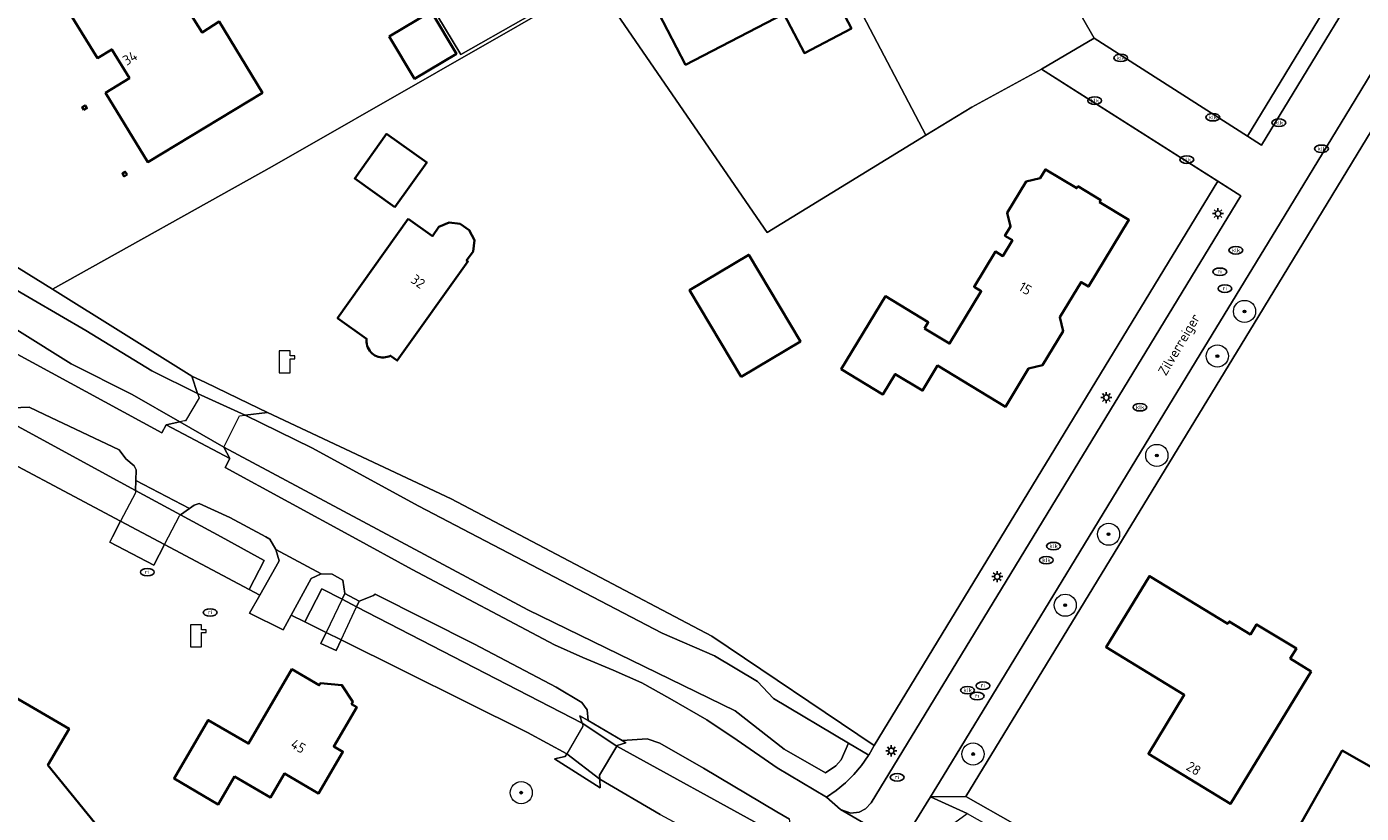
# Model space of a CAD drawing. Header units: metres. Extents: x 103671 to 105190, y 427150 to 429171.
# Tile 140 of 256: x 104458 to 104579, y 427475 to 427546. Entities that reach past the tile are written whole.
import ezdxf
from ezdxf.enums import TextEntityAlignment as Align

# ---------------------------------------------------------------- set-up
doc = ezdxf.new("R2010")
doc.units = ezdxf.units.M
for name, color, linetype, lineweight in [('B-WE-GR-BOOM-S', 253, 'Continuous', 25), ('B-WE-GR-GROENVOORZIENING-GV', 253, 'Continuous', 18), ('B-WE-IE-MEUBILAIR-S', 253, 'Continuous', 25), ('B-WE-IE-TERREINAFSCHEIDING_KUNSTMATIG_HEKWERK-G', 253, 'IE-TERREINAFSCHEIDING_KUNSTMATIG-SO', 18), ('B-WE-KL-WATER-S', 253, 'Continuous', 25), ('B-WE-KW-KUNSTWERK_DEK-GV', 253, 'Continuous', 18), ('B-WE-KW-KUNSTWERK_LANDHOOFD-GV', 253, 'Continuous', 18), ('B-WE-OG-BEBOUWING-GV', 253, 'Continuous', 35), ('B-WE-OG-BEBOUWING-T18', 7, 'Continuous', 18), ('B-WE-OG-TERREIN_BEGROEID-GV', 253, 'Continuous', 18), ('B-WE-OG-TERREIN_ERF-GV', 253, 'Continuous', 18), ('B-WE-OG-TERREIN_OEVER-GV', 253, 'Continuous', 18), ('B-WE-OG-TOPOGRAFIE-T18', 7, 'Continuous', 18), ('B-WE-OG-WATER_SLOOT-GV', 253, 'Continuous', 18), ('B-WE-VH-GESLOTENVERHARDING_ASFALT-GV', 253, 'Continuous', 18), ('B-WE-VH-GESLOTENVERHARDING_BETON-GV', 253, 'Continuous', 18), ('B-WE-VH-HALFVERHARDING_GRIND-GV', 253, 'Continuous', 18), ('B-WE-VH-OPENVERHARDING_BETONSTRAATSTEEN-GV', 253, 'Continuous', 18), ('B-WE-VH-OPENVERHARDING_TEGEL-GV', 253, 'Continuous', 18)]:
    doc.layers.add(name, color=color, linetype=linetype, lineweight=lineweight)
doc.styles.add('NLCS-ISO', font='NLCS-ISO.ttf')
doc.styles.add('NLCS-ISO-M500-T18', font='NLCS-ISO.ttf', dxfattribs={"height": 0.9})
doc.linetypes.add('IE-TERREINAFSCHEIDING_KUNSTMATIG-SO', pattern='A,4,[82,NLCS.SHX,S=0.75,R=90,X=0,Y=0],4,-2', length=10)

# ---------------------------------------------------------------- blocks, each defined once
blk = doc.blocks.new('SKL-WATER_POMP-SO')
at = {"color": 0, "linetype": 'ByBlock', "lineweight": 18}
blk.add_lwpolyline([(1, 1.09), (1, 2), (-1, 2), (-1, -2), (1, -2), (1, 0.57), (1.85, 0.57), (1.85, 1.09)], close=True, dxfattribs=at)
blk = doc.blocks.new('SIE-MEUBILAIR_PAAL_LICHTMAST-SO')
for points in [[(-0.62, 0), (-1, 0)], [(-0.71, 0.71), (-0.44, 0.44)], [(0, 1), (0, 0.62)], [(0.44, 0.44), (0.71, 0.71)], [(1, 0), (0.62, 0)], [(-0.71, -0.71), (-0.44, -0.44)], [(0, -0.62), (0, -1)], [(0.44, -0.44), (0.71, -0.71)]]:
    blk.add_lwpolyline(points)
blk.add_circle((0, 0), 0.5)
blk = doc.blocks.new('SIE-MEUBILAIR_PUT_RIOOLPUT-SO')
blk.add_ellipse((0, 0), major_axis=(1.25, 0), ratio=0.54)
at = {"style": 'NLCS-ISO'}
blk.add_text('ri', height=0.75, dxfattribs=at).set_placement((-0.04, 0.07), align=Align.MIDDLE_CENTER)
blk = doc.blocks.new('SIE-MEUBILAIR_PUT_KOLK-SO')
blk.add_ellipse((0, 0), major_axis=(1.25, 0), ratio=0.54)
at = {"style": 'NLCS-ISO'}
blk.add_text('klk', height=0.75, dxfattribs=at).set_placement((0.03, 0), align=Align.MIDDLE_CENTER)
blk = doc.blocks.new('SGR-BOOM_GBKN-SO')
at = {"linetype": 'ByBlock', "lineweight": 18}
h = blk.add_hatch(color=0, dxfattribs=at)
h.dxf.hatch_style = 1
edge = h.paths.add_edge_path()
edge.add_arc((0, 0), 0.25, 0, 360)
at = {"color": 0, "linetype": 'ByBlock', "lineweight": 18}
for radius in [2, 0.25]:
    blk.add_circle((0, 0), radius, dxfattribs=at)
at = {"color": 0, "linetype": 'ByBlock', "lineweight": 18, "style": 'NLCS-ISO'}
blk.add_attdef('SOORT', (2.5, 0), '', height=1.5, dxfattribs=at)

msp = doc.modelspace()

# ---------------------------------------------------------------- linework, layer by layer
at = {"layer": 'B-WE-GR-GROENVOORZIENING-GV', "flags": 128}
for points in [[(104582.354, 427556.451), (104581.534, 427558.019), (104568.293, 427536.219), (104569.578, 427535.399)], [(104542.85, 427476.559), (104568.891, 427519.286), (104586.569, 427548.346), (104585.079, 427551.161), (104585.033, 427551.081), (104578.01, 427539.502), (104571.286, 427528.421), (104564.011, 427516.5), (104559.487, 427509.057), (104552.75, 427497.973), (104546.863, 427488.338), (104540.813, 427478.393), (104539.662, 427476.508)], [(104534.052, 427480.226), (104533.434, 427479.356), (104532.743, 427478.541), (104531.985, 427477.788), (104531.165, 427477.103), (104530.29, 427476.491), (104531.551, 427475.359), (104532.472, 427475.037), (104533.24, 427475.139), (104533.807, 427475.439), (104534.31, 427475.961), (104567.7, 427530.805), (104565.616, 427532.133), (104534.594, 427481.147), (104534.089, 427480.288)]]:
    msp.add_lwpolyline(points, close=True, dxfattribs=at)
at = {"layer": 'B-WE-IE-TERREINAFSCHEIDING_KUNSTMATIG_HEKWERK-G', "flags": 128}
for points in [[(104543.391, 427538.837), (104549.705, 427542.269)], [(104549.705, 427542.269), (104553.431, 427539.895)], [(104553.431, 427539.895), (104567.694, 427530.809)], [(104539.237, 427536.291), (104543.391, 427538.837)], [(104524.919, 427527.514), (104539.237, 427536.291)]]:
    msp.add_lwpolyline(points, dxfattribs=at)
at = {"layer": 'B-WE-KW-KUNSTWERK_DEK-GV', "flags": 128}
for points in [[(104471.874, 427510.386), (104470.642, 427510.132), (104476.407, 427507.078), (104475.847, 427508.103), (104477.279, 427510.95), (104477.775, 427511.008), (104479.81, 427511.247), (104478.096, 427512.069), (104474.19, 427513.942), (104472.956, 427514.534), (104473.479, 427512.968), (104473.617, 427512.553), (104472.395, 427510.493), (104472.302, 427510.474)], [(104471.953, 427501.985), (104472.759, 427502.571), (104467.899, 427505.11), (104467.878, 427504.201), (104467.873, 427503.99), (104466.533, 427501.422), (104465.791, 427500), (104465.55, 427499.539), (104469.531, 427497.448), (104470.498, 427499.315), (104470.853, 427500), (104471.838, 427501.902)], [(104488.083, 427494.192), (104486.783, 427494.896), (104486.531, 427494.369), (104485.098, 427491.373), (104484.625, 427490.385), (104485.998, 427489.744), (104486.447, 427490.702), (104487.847, 427493.689)], [(104511.333, 427481.101), (104511.371, 427481.166), (104512.15, 427481.398), (104511.814, 427481.596), (104508.748, 427483.404), (104507.996, 427483.847), (104508.205, 427483.16), (104508.286, 427482.895), (104506.828, 427480.409), (104506.682, 427480.16), (104505.707, 427479.943), (104509.833, 427477.344), (104509.806, 427478.121), (104509.793, 427478.486)]]:
    msp.add_lwpolyline(points, close=True, dxfattribs=at)
at = {"layer": 'B-WE-KW-KUNSTWERK_LANDHOOFD-GV', "flags": 128}
for points in [[(104474.19, 427513.942), (104472.956, 427514.534), (104473.479, 427512.968), (104477.775, 427511.008), (104479.81, 427511.247), (104478.096, 427512.069)], [(104471.874, 427510.386), (104470.642, 427510.132), (104476.407, 427507.078), (104475.847, 427508.103)], [(104486.783, 427494.896), (104486.531, 427494.369), (104487.847, 427493.689), (104488.083, 427494.192)], [(104486.447, 427490.702), (104485.098, 427491.373), (104484.625, 427490.385), (104485.998, 427489.744)], [(104508.748, 427483.404), (104507.996, 427483.847), (104508.205, 427483.16), (104511.333, 427481.101), (104511.371, 427481.166), (104512.15, 427481.398), (104511.814, 427481.596)], [(104506.828, 427480.409), (104506.682, 427480.16), (104505.707, 427479.943), (104509.833, 427477.344), (104509.806, 427478.121)]]:
    msp.add_lwpolyline(points, close=True, dxfattribs=at)
at = {"layer": 'B-WE-OG-BEBOUWING-GV', "flags": 128}
for points in [[(104460.978, 427548.891), (104464.447, 427543.26), (104465.724, 427544.047), (104467.331, 427541.44), (104465.178, 427540.112), (104468.981, 427533.861), (104479.333, 427540.128), (104475.437, 427546.554), (104473.885, 427545.58), (104472.292, 427548.116), (104476.488, 427550.656), (104473.043, 427556.33)], [(104532.536, 427545.939), (104529.295, 427552.132), (104525.125, 427549.973), (104523.239, 427553.623), (104514.281, 427548.958), (104517.56, 427542.661), (104526.421, 427547.275), (104528.279, 427543.721)], [(104490.797, 427545.21), (104493.074, 427541.391), (104496.864, 427543.651), (104494.587, 427547.47)], [(104463.223, 427538.573), (104463.485, 427538.731), (104463.327, 427538.993), (104463.065, 427538.835)], [(104491.305, 427529.794), (104494.177, 427533.831), (104490.55, 427536.411), (104487.679, 427532.374)], [(104467.114, 427532.731), (104466.955, 427532.992), (104466.693, 427532.833), (104466.852, 427532.572)], [(104539.125, 427518.845), (104539.463, 427519.401), (104535.607, 427521.741), (104531.611, 427515.157), (104535.372, 427512.874), (104536.491, 427514.718), (104538.952, 427513.225), (104540.319, 427515.476), (104546.431, 427511.766), (104548.527, 427515.22), (104549.777, 427515.525), (104551.645, 427518.603), (104551.34, 427519.853), (104553.265, 427523.024), (104553.932, 427522.619), (104557.585, 427528.637), (104554.937, 427530.245), (104555.051, 427530.433), (104552.991, 427531.684), (104552.876, 427531.496), (104550.056, 427533.208), (104549.578, 427532.422), (104548.314, 427532.113), (104546.602, 427529.292), (104546.908, 427528.042), (104546.399, 427527.204), (104547.066, 427526.799), (104546.199, 427525.372), (104545.532, 427525.776), (104543.602, 427522.596), (104544.26, 427522.197), (104541.391, 427517.47)], [(104492.51, 427528.736), (104486.128, 427519.778), (104488.75, 427517.91), (104488.738, 427517.754), (104488.742, 427517.593), (104488.764, 427517.431), (104488.804, 427517.27), (104488.861, 427517.114), (104488.936, 427516.965), (104489.026, 427516.827), (104489.13, 427516.7), (104489.244, 427516.587), (104489.367, 427516.49), (104489.5, 427516.406), (104489.643, 427516.334), (104489.797, 427516.278), (104489.957, 427516.238), (104490.122, 427516.216), (104490.289, 427516.212), (104490.454, 427516.227), (104490.614, 427516.259), (104490.767, 427516.307), (104490.911, 427516.37), (104491.522, 427515.935), (104497.903, 427524.893), (104497.781, 427524.98), (104498.361, 427525.794), (104498.476, 427526.818), (104498.01, 427527.714), (104497.196, 427528.294), (104496.201, 427528.402), (104495.265, 427528.001), (104494.684, 427527.187)], [(104522.584, 427514.463), (104527.93, 427517.651), (104523.255, 427525.488), (104517.91, 427522.3)], [(104574.046, 427487.849), (104572.159, 427489.001), (104572.712, 427489.905), (104569.118, 427492.099), (104568.566, 427491.194), (104566.645, 427492.366), (104566.515, 427492.153), (104559.447, 427496.466), (104555.524, 427490.039), (104562.592, 427485.725), (104559.359, 427480.414), (104566.754, 427475.884)], [(104476.818, 427478.363), (104480.07, 427476.465), (104481.332, 427478.626), (104484.413, 427476.828), (104486.609, 427480.591), (104485.779, 427481.076), (104487.85, 427484.624), (104487.384, 427484.896), (104487.495, 427485.086), (104486.514, 427486.62), (104484.58, 427486.787), (104484.469, 427486.597), (104481.999, 427488.039), (104478.085, 427481.333), (104474.448, 427483.456), (104471.357, 427478.161), (104475.343, 427475.835)], [(104571.432, 427471.117), (104576.441, 427468.281), (104574.121, 427464.182), (104579.494, 427461.14), (104585.66, 427472.033), (104580.726, 427474.826), (104582.302, 427477.61), (104576.854, 427480.694)]]:
    msp.add_lwpolyline(points, close=True, dxfattribs=at)
msp.add_lwpolyline([(104455.987, 427472.535), (104459.877, 427467.746), (104465.627, 427472.416), (104459.97, 427479.381), (104461.882, 427482.668), (104454.063, 427487.217)], dxfattribs=at)
at = {"layer": 'B-WE-OG-TERREIN_BEGROEID-GV', "flags": 128}
msp.add_lwpolyline([(104501.87, 427562.767), (104494.939, 427575.793), (104482.457, 427568.092), (104497.259, 427543.579), (104508.529, 427550.009), (104502.749, 427561.117), (104502.035, 427560.736), (104502.834, 427559.214), (104501.476, 427558.518), (104501.201, 427558.37), (104498.737, 427563.035), (104499.022, 427563.192), (104500.349, 427563.906), (104501.163, 427562.392)], close=True, dxfattribs=at)
at = {"layer": 'B-WE-OG-TERREIN_ERF-GV', "flags": 128}
for points in [[(104554.443, 427545.052), (104568.293, 427536.219), (104581.534, 427558.019), (104576.806, 427567.057), (104569.311, 427581.422), (104569.019, 427581.981), (104557.119, 427575.798), (104542.072, 427567.979), (104541.586, 427567.746), (104541.492, 427567.699)], [(104460.366, 427522.371), (104480.23, 427533.482), (104509.891, 427550.472), (104509.716, 427550.686), (104508.95, 427550.249), (104508.529, 427550.009), (104497.259, 427543.579), (104482.457, 427568.092), (104477.168, 427565.158), (104456.397, 427552.711), (104435.213, 427539.78), (104442.825, 427533.587), (104451.083, 427528.149)], [(104539.237, 427536.291), (104543.391, 427538.837), (104549.705, 427542.269), (104554.443, 427545.052), (104541.492, 427567.699), (104537.439, 427565.676), (104534.951, 427564.434), (104533.632, 427563.775), (104526.662, 427560.296)], [(104510.792, 427549.372), (104510.397, 427548.638), (104524.919, 427527.514), (104539.237, 427536.291), (104526.662, 427560.296), (104521.309, 427557.301), (104518.31, 427555.59), (104517.023, 427554.855), (104509.716, 427550.686), (104509.891, 427550.472)], [(104465.178, 427540.112), (104467.331, 427541.44), (104465.724, 427544.047), (104464.447, 427543.26), (104460.978, 427548.891), (104473.043, 427556.33), (104476.488, 427550.656), (104472.292, 427548.116), (104473.885, 427545.58), (104475.437, 427546.554), (104479.333, 427540.128), (104468.981, 427533.861)], [(104529.295, 427552.132), (104532.536, 427545.939), (104528.279, 427543.721), (104526.421, 427547.275), (104517.56, 427542.661), (104514.281, 427548.958), (104523.239, 427553.623), (104525.125, 427549.973)], [(104480.23, 427533.482), (104460.366, 427522.371), (104472.956, 427514.534), (104474.19, 427513.942), (104478.096, 427512.069), (104479.81, 427511.247), (104496.39, 427503.442), (104519.913, 427491.04), (104534.594, 427481.147), (104565.616, 427532.133), (104549.705, 427542.269), (104543.391, 427538.837), (104539.237, 427536.291), (104524.919, 427527.514), (104510.397, 427548.638), (104510.792, 427549.372), (104509.891, 427550.472)], [(104490.797, 427545.21), (104494.587, 427547.47), (104496.864, 427543.651), (104493.074, 427541.391)], [(104463.327, 427538.993), (104463.485, 427538.731), (104463.223, 427538.573), (104463.065, 427538.835)], [(104494.177, 427533.831), (104491.305, 427529.794), (104487.679, 427532.374), (104490.55, 427536.411)], [(104466.693, 427532.833), (104466.955, 427532.992), (104467.114, 427532.731), (104466.852, 427532.572)], [(104539.463, 427519.401), (104539.125, 427518.845), (104541.391, 427517.47), (104544.26, 427522.197), (104543.602, 427522.596), (104545.532, 427525.776), (104546.199, 427525.372), (104547.066, 427526.799), (104546.399, 427527.204), (104546.908, 427528.042), (104546.602, 427529.292), (104548.314, 427532.113), (104549.578, 427532.422), (104550.056, 427533.208), (104552.876, 427531.496), (104552.991, 427531.684), (104555.051, 427530.433), (104554.937, 427530.245), (104557.585, 427528.637), (104553.932, 427522.619), (104553.265, 427523.024), (104551.34, 427519.853), (104551.645, 427518.603), (104549.777, 427515.525), (104548.527, 427515.22), (104546.431, 427511.766), (104540.319, 427515.476), (104538.952, 427513.225), (104536.491, 427514.718), (104535.372, 427512.874), (104531.611, 427515.157), (104535.607, 427521.741)], [(104486.128, 427519.778), (104492.51, 427528.736), (104494.684, 427527.187), (104495.265, 427528.001), (104496.201, 427528.402), (104497.196, 427528.294), (104498.01, 427527.714), (104498.476, 427526.818), (104498.361, 427525.794), (104497.781, 427524.98), (104497.903, 427524.893), (104491.522, 427515.935), (104490.911, 427516.37), (104490.767, 427516.307), (104490.614, 427516.259), (104490.454, 427516.227), (104490.289, 427516.212), (104490.122, 427516.216), (104489.957, 427516.238), (104489.797, 427516.278), (104489.643, 427516.334), (104489.5, 427516.406), (104489.367, 427516.49), (104489.244, 427516.587), (104489.13, 427516.7), (104489.026, 427516.827), (104488.936, 427516.965), (104488.861, 427517.114), (104488.804, 427517.27), (104488.764, 427517.431), (104488.742, 427517.593), (104488.738, 427517.754), (104488.75, 427517.91)], [(104523.255, 427525.488), (104527.93, 427517.651), (104522.584, 427514.463), (104517.91, 427522.3)], [(104566.754, 427475.884), (104559.359, 427480.414), (104562.592, 427485.725), (104555.524, 427490.039), (104559.447, 427496.466), (104566.515, 427492.153), (104566.645, 427492.366), (104568.566, 427491.194), (104569.118, 427492.099), (104572.712, 427489.905), (104572.159, 427489.001), (104574.046, 427487.849)], [(104487.495, 427485.086), (104487.384, 427484.896), (104487.85, 427484.624), (104485.779, 427481.076), (104486.609, 427480.591), (104484.413, 427476.828), (104481.332, 427478.626), (104480.07, 427476.465), (104476.818, 427478.363), (104475.343, 427475.835), (104471.357, 427478.161), (104474.448, 427483.456), (104478.085, 427481.333), (104481.999, 427488.039), (104484.469, 427486.597), (104484.58, 427486.787), (104486.514, 427486.62)], [(104571.432, 427471.117), (104576.854, 427480.694), (104582.302, 427477.61), (104580.726, 427474.826), (104585.66, 427472.033), (104579.494, 427461.14), (104574.121, 427464.182), (104576.441, 427468.281)]]:
    msp.add_lwpolyline(points, close=True, dxfattribs=at)
for points in [[(104586.569, 427548.346), (104568.891, 427519.286), (104542.85, 427476.559), (104555.611, 427469.31), (104556.78, 427468.66), (104560.651, 427466.511), (104568.792, 427461.991), (104572.768, 427459.783), (104575.629, 427458.195), (104599.169, 427444.584)], [(104515.251, 427474.927), (104509.806, 427478.121), (104509.833, 427477.344), (104505.707, 427479.943), (104506.682, 427480.16), (104506.828, 427480.409), (104503.287, 427482.316), (104486.447, 427490.702), (104485.998, 427489.744), (104484.625, 427490.385), (104485.098, 427491.373), (104483.154, 427492.341), (104481.945, 427492.943), (104481.208, 427491.598), (104478.173, 427493.113), (104479.099, 427494.745), (104478.152, 427495.257), (104470.498, 427499.315), (104469.531, 427497.448), (104465.55, 427499.539), (104465.791, 427500), (104466.533, 427501.422), (104452.125, 427509.077)], [(104454.063, 427487.217), (104461.882, 427482.668), (104459.97, 427479.381), (104465.627, 427472.416), (104459.877, 427467.746), (104455.987, 427472.535)]]:
    msp.add_lwpolyline(points, dxfattribs=at)
at = {"layer": 'B-WE-OG-TERREIN_OEVER-GV', "flags": 128}
for points in [[(104450.414, 427526.223), (104451.083, 427528.149), (104448.613, 427528.493), (104447.911, 427527.914), (104446.709, 427526.923), (104445.972, 427524.472), (104447.071, 427522.439), (104455.12, 427517.638), (104470.243, 427509.392), (104470.642, 427510.132), (104471.874, 427510.386), (104467.577, 427512.854), (104462.074, 427515.629), (104448.52, 427524.09), (104448.139, 427524.735), (104448.449, 427525.765), (104449.208, 427526.391)], [(104460.366, 427522.371), (104451.083, 427528.149), (104450.414, 427526.223), (104458.647, 427521.409), (104463.381, 427518.641), (104469.35, 427514.996), (104473.479, 427512.968), (104472.956, 427514.534)], [(104459.666, 427511.067), (104458.26, 427511.713), (104456.039, 427511.619), (104454.549, 427511.449), (104467.878, 427504.201), (104467.899, 427505.11), (104467.925, 427506.071), (104467.749, 427506.433), (104467.011, 427507.054), (104466.402, 427507.88)], [(104479.81, 427511.247), (104477.775, 427511.008), (104483.811, 427508.054), (104493.456, 427502.765), (104498.756, 427500), (104515.436, 427491.299), (104520.18, 427489.259), (104524.049, 427486.936), (104525.499, 427485.392), (104532.28, 427481.359), (104534.089, 427480.288), (104534.594, 427481.147), (104519.913, 427491.04), (104496.39, 427503.442)], [(104503.311, 427493.406), (104490.988, 427500), (104475.847, 427508.103), (104476.407, 427507.078), (104475.971, 427506.268), (104487.466, 427500), (104492.856, 427497.061), (104505.72, 427490.257), (104508.265, 427489.102), (104511.019, 427487.974), (104513.609, 427486.824), (104516.132, 427485.411), (104519.465, 427483.487), (104522.213, 427481.642), (104525.813, 427479.13), (104530.29, 427476.491), (104531.165, 427477.103), (104531.985, 427477.788), (104532.743, 427478.541), (104533.434, 427479.356), (104534.052, 427480.226), (104534.089, 427480.288), (104532.28, 427481.359), (104531.617, 427479.847), (104531.131, 427479.32), (104530.187, 427478.695), (104526.446, 427480.818), (104522.035, 427484.297)], [(104467.899, 427505.11), (104467.878, 427504.201), (104471.953, 427501.985), (104472.759, 427502.571)], [(104473.636, 427503.033), (104473.178, 427502.879), (104472.759, 427502.571), (104471.953, 427501.985), (104475.604, 427500), (104479.495, 427497.868), (104478.152, 427495.257), (104479.099, 427494.745), (104480.553, 427497.309), (104480.861, 427497.853), (104480.55, 427498.863), (104480.009, 427499.805), (104479.649, 427500), (104476.402, 427501.759)], [(104470.498, 427499.315), (104466.533, 427501.422), (104465.791, 427500), (104465.55, 427499.539), (104469.531, 427497.448)], [(104484.654, 427496.67), (104483.751, 427496.24), (104483.566, 427495.903), (104481.945, 427492.943), (104483.154, 427492.341), (104484.694, 427495.319), (104486.531, 427494.369), (104486.783, 427494.896), (104486.609, 427496.091), (104485.628, 427496.625)], [(104488.083, 427494.192), (104487.847, 427493.689), (104508.205, 427483.16), (104507.996, 427483.847), (104508.748, 427483.404), (104508.656, 427484.377), (104508.18, 427485.044), (104505.856, 427486.419), (104498.484, 427490.298), (104489.51, 427494.836), (104489.376, 427494.717)], [(104519.185, 427479.097), (104515.217, 427481.38), (104514.087, 427481.749), (104511.814, 427481.596), (104512.15, 427481.398), (104511.371, 427481.166), (104511.333, 427481.101), (104524.927, 427473.637), (104524.377, 427470), (104525.642, 427469.277), (104526.208, 427468.954), (104526.681, 427470.512), (104526.954, 427474.354), (104526.925, 427474.506), (104525.789, 427475.164)], [(104542.986, 427475.02), (104563.608, 427463.335), (104584.836, 427450.914), (104587.591, 427449.289), (104595.952, 427444.343), (104607.531, 427438.171), (104622.353, 427430.604), (104633.003, 427424.854), (104634.517, 427423.914), (104638.897, 427423.127), (104634.488, 427425.513), (104599.169, 427444.584), (104575.629, 427458.195), (104572.768, 427459.783), (104568.792, 427461.991), (104560.651, 427466.511), (104556.78, 427468.66), (104555.611, 427469.31), (104542.85, 427476.559), (104539.662, 427476.508)]]:
    msp.add_lwpolyline(points, close=True, dxfattribs=at)
msp.add_lwpolyline([(104597.366, 427440.4), (104576.308, 427452.677), (104541.065, 427472.556), (104541.055, 427473.391), (104541.541, 427473.945), (104542.986, 427475.02), (104539.662, 427476.508), (104538.266, 427474.224), (104537.924, 427473.62), (104537.798, 427473.119), (104537.867, 427472.323), (104538.276, 427471.646), (104538.928, 427471.1), (104552.5, 427463.398), (104554.035, 427464.051), (104558.286, 427461.665), (104558.244, 427460.138), (104564.251, 427456.729), (104565.642, 427457.646), (104570.473, 427454.786), (104570.424, 427453.186), (104577.452, 427449.523), (104583.115, 427446.292)], dxfattribs=at)
at = {"layer": 'B-WE-OG-WATER_SLOOT-GV', "flags": 128}
msp.add_lwpolyline([(104448.52, 427524.09), (104462.074, 427515.629), (104467.577, 427512.854), (104471.874, 427510.386), (104475.847, 427508.103), (104490.988, 427500), (104503.311, 427493.406), (104522.035, 427484.297), (104526.446, 427480.818), (104530.187, 427478.695), (104531.131, 427479.32), (104531.617, 427479.847), (104532.28, 427481.359), (104525.499, 427485.392), (104524.049, 427486.936), (104520.18, 427489.259), (104515.436, 427491.299), (104498.756, 427500), (104493.456, 427502.765), (104483.811, 427508.054), (104477.775, 427511.008), (104473.479, 427512.968), (104469.35, 427514.996), (104463.381, 427518.641), (104458.647, 427521.409), (104450.414, 427526.223)], dxfattribs=at)
for points in [[(104475.604, 427500), (104471.953, 427501.985), (104467.878, 427504.201), (104454.549, 427511.449), (104453.848, 427511.369), (104452.188, 427509.44), (104452.125, 427509.077), (104466.533, 427501.422), (104470.498, 427499.315), (104478.152, 427495.257), (104479.495, 427497.868)], [(104487.847, 427493.689), (104486.531, 427494.369), (104484.694, 427495.319), (104483.154, 427492.341), (104485.098, 427491.373), (104486.447, 427490.702), (104503.287, 427482.316), (104506.828, 427480.409), (104509.806, 427478.121), (104509.793, 427478.486), (104511.333, 427481.101), (104508.205, 427483.16)], [(104524.927, 427473.637), (104511.333, 427481.101), (104509.793, 427478.486), (104509.806, 427478.121), (104515.251, 427474.927), (104524.377, 427470)]]:
    msp.add_lwpolyline(points, close=True, dxfattribs=at)
at = {"layer": 'B-WE-VH-GESLOTENVERHARDING_ASFALT-GV', "flags": 128}
for points in [[(104538.928, 427471.1), (104531.551, 427475.359), (104530.29, 427476.491), (104525.813, 427479.13), (104522.213, 427481.642), (104519.465, 427483.487), (104516.132, 427485.411), (104513.609, 427486.824), (104511.019, 427487.974), (104508.265, 427489.102), (104505.72, 427490.257), (104492.856, 427497.061), (104487.466, 427500), (104475.971, 427506.268), (104476.407, 427507.078), (104470.642, 427510.132), (104470.243, 427509.392), (104455.12, 427517.638)], [(104456.039, 427511.619), (104458.26, 427511.713), (104459.666, 427511.067), (104466.402, 427507.88), (104467.011, 427507.054), (104467.749, 427506.433), (104467.925, 427506.071), (104467.899, 427505.11), (104472.759, 427502.571), (104473.178, 427502.879), (104473.636, 427503.033), (104476.402, 427501.759), (104479.649, 427500), (104480.009, 427499.805), (104480.55, 427498.863), (104484.654, 427496.67), (104485.628, 427496.625), (104486.609, 427496.091), (104486.783, 427494.896), (104488.083, 427494.192), (104489.376, 427494.717), (104489.51, 427494.836), (104498.484, 427490.298), (104505.856, 427486.419), (104508.18, 427485.044), (104508.656, 427484.377), (104508.748, 427483.404), (104511.814, 427481.596), (104514.087, 427481.749), (104515.217, 427481.38), (104519.185, 427479.097), (104525.789, 427475.164), (104526.925, 427474.506)]]:
    msp.add_lwpolyline(points, dxfattribs=at)
for points in [[(104488.083, 427494.192), (104486.783, 427494.896), (104486.531, 427494.369), (104485.098, 427491.373), (104484.625, 427490.385), (104485.998, 427489.744), (104486.447, 427490.702), (104487.847, 427493.689)], [(104511.333, 427481.101), (104511.371, 427481.166), (104512.15, 427481.398), (104511.814, 427481.596), (104508.748, 427483.404), (104507.996, 427483.847), (104508.205, 427483.16), (104508.286, 427482.895), (104506.828, 427480.409), (104506.682, 427480.16), (104505.707, 427479.943), (104509.833, 427477.344), (104509.806, 427478.121), (104509.793, 427478.486)]]:
    msp.add_lwpolyline(points, close=True, dxfattribs=at)
at = {"layer": 'B-WE-VH-GESLOTENVERHARDING_BETON-GV', "flags": 128}
msp.add_lwpolyline([(104471.953, 427501.985), (104472.759, 427502.571), (104467.899, 427505.11), (104467.878, 427504.201), (104467.873, 427503.99), (104466.533, 427501.422), (104465.791, 427500), (104465.55, 427499.539), (104469.531, 427497.448), (104470.498, 427499.315), (104470.853, 427500), (104471.838, 427501.902)], close=True, dxfattribs=at)
at = {"layer": 'B-WE-VH-HALFVERHARDING_GRIND-GV', "flags": 128}
msp.add_lwpolyline([(104474.19, 427513.942), (104472.956, 427514.534), (104473.479, 427512.968), (104473.617, 427512.553), (104472.395, 427510.493), (104472.302, 427510.474), (104471.874, 427510.386), (104470.642, 427510.132), (104476.407, 427507.078), (104475.847, 427508.103), (104477.279, 427510.95), (104477.775, 427511.008), (104479.81, 427511.247), (104478.096, 427512.069)], close=True, dxfattribs=at)
at = {"layer": 'B-WE-VH-OPENVERHARDING_BETONSTRAATSTEEN-GV', "flags": 128}
for points in [[(104582.354, 427556.451), (104569.578, 427535.399), (104568.293, 427536.219), (104554.443, 427545.052), (104549.705, 427542.269), (104565.616, 427532.133), (104567.7, 427530.805), (104534.31, 427475.961), (104533.807, 427475.439), (104533.24, 427475.139), (104532.472, 427475.037), (104531.551, 427475.359), (104538.928, 427471.1)], [(104538.266, 427474.224), (104539.662, 427476.508), (104540.813, 427478.393), (104546.863, 427488.338), (104552.75, 427497.973), (104559.487, 427509.057), (104564.011, 427516.5), (104571.286, 427528.421), (104578.01, 427539.502), (104585.033, 427551.081)]]:
    msp.add_lwpolyline(points, dxfattribs=at)
at = {"layer": 'B-WE-VH-OPENVERHARDING_TEGEL-GV', "flags": 128}
msp.add_lwpolyline([(104483.566, 427495.903), (104483.751, 427496.24), (104484.654, 427496.67), (104480.55, 427498.863), (104480.861, 427497.853), (104480.553, 427497.309), (104479.099, 427494.745), (104478.173, 427493.113), (104481.208, 427491.598), (104481.945, 427492.943)], close=True, dxfattribs=at)

# ---------------------------------------------------------------- block references
at = {"layer": 'B-WE-GR-BOOM-S', "xscale": 0.5, "yscale": 0.5, "zscale": 0.5}
for p in [(104568.031, 427520.371), (104565.58, 427516.341), (104560.113, 427507.362), (104555.755, 427500.244), (104551.838, 427493.832), (104543.515, 427480.384), (104502.711, 427476.893)]:
    msp.add_blockref('SGR-BOOM_GBKN-SO', p, dxfattribs=at)
at = {"layer": 'B-WE-IE-MEUBILAIR-S', "xscale": 0.5, "yscale": 0.5, "zscale": 0.5}
for name, p in [('SIE-MEUBILAIR_PUT_KOLK-SO', (104556.853, 427543.28)), ('SIE-MEUBILAIR_PUT_KOLK-SO', (104554.501, 427539.421)), ('SIE-MEUBILAIR_PUT_KOLK-SO', (104565.166, 427537.917)), ('SIE-MEUBILAIR_PUT_KOLK-SO', (104571.13, 427537.422)), ('SIE-MEUBILAIR_PUT_KOLK-SO', (104574.988, 427535.069)), ('SIE-MEUBILAIR_PUT_KOLK-SO', (104562.815, 427534.09)), ('SIE-MEUBILAIR_PAAL_LICHTMAST-SO', (104565.636, 427529.209)), ('SIE-MEUBILAIR_PUT_KOLK-SO', (104567.253, 427525.898)), ('SIE-MEUBILAIR_PUT_RIOOLPUT-SO', (104565.8, 427523.958)), ('SIE-MEUBILAIR_PUT_RIOOLPUT-SO', (104566.263, 427522.432)), ('SIE-MEUBILAIR_PAAL_LICHTMAST-SO', (104555.549, 427512.589)), ('SIE-MEUBILAIR_PUT_KOLK-SO', (104558.588, 427511.716)), ('SIE-MEUBILAIR_PUT_KOLK-SO', (104550.779, 427499.173)), ('SIE-MEUBILAIR_PUT_KOLK-SO', (104550.134, 427497.901)), ('SIE-MEUBILAIR_PUT_RIOOLPUT-SO', (104468.945, 427496.818)), ('SIE-MEUBILAIR_PAAL_LICHTMAST-SO', (104545.698, 427496.411)), ('SIE-MEUBILAIR_PUT_RIOOLPUT-SO', (104474.62, 427493.171)), ('SIE-MEUBILAIR_PUT_RIOOLPUT-SO', (104544.413, 427486.559)), ('SIE-MEUBILAIR_PUT_KOLK-SO', (104543.015, 427486.159)), ('SIE-MEUBILAIR_PUT_RIOOLPUT-SO', (104543.882, 427485.624)), ('SIE-MEUBILAIR_PAAL_LICHTMAST-SO', (104536.133, 427480.671)), ('SIE-MEUBILAIR_PUT_RIOOLPUT-SO', (104536.662, 427478.278))]:
    msp.add_blockref(name, p, dxfattribs=at)
at = {"layer": 'B-WE-KL-WATER-S', "xscale": 0.5, "yscale": 0.5, "zscale": 0.5}
for p in [(104481.343, 427515.82), (104473.344, 427491.065)]:
    msp.add_blockref('SKL-WATER_POMP-SO', p, dxfattribs=at)

# ---------------------------------------------------------------- texts
at = {"layer": 'B-WE-OG-BEBOUWING-T18', "style": 'NLCS-ISO-M500-T18'}
for s, rotation, p in [('34', 31.6, (104467.379, 427543.268)), ('32', 324.5, (104493.393, 427523.082)), ('15', 328.7, (104548.235, 427522.446)), ('45', 329.7, (104482.581, 427481.1)), ('28', 328.5, (104563.446, 427479.083))]:
    msp.add_text(s, height=0.9, rotation=rotation, dxfattribs=at).set_placement(p, align=Align.MIDDLE)
at = {"layer": 'B-WE-OG-TOPOGRAFIE-T18', "style": 'NLCS-ISO-M500-T18'}
msp.add_text('Zilverreiger', height=0.9, rotation=59.6, dxfattribs=at).set_placement((104562.227, 427517.319), align=Align.MIDDLE)

doc.saveas('drawing.dxf')
